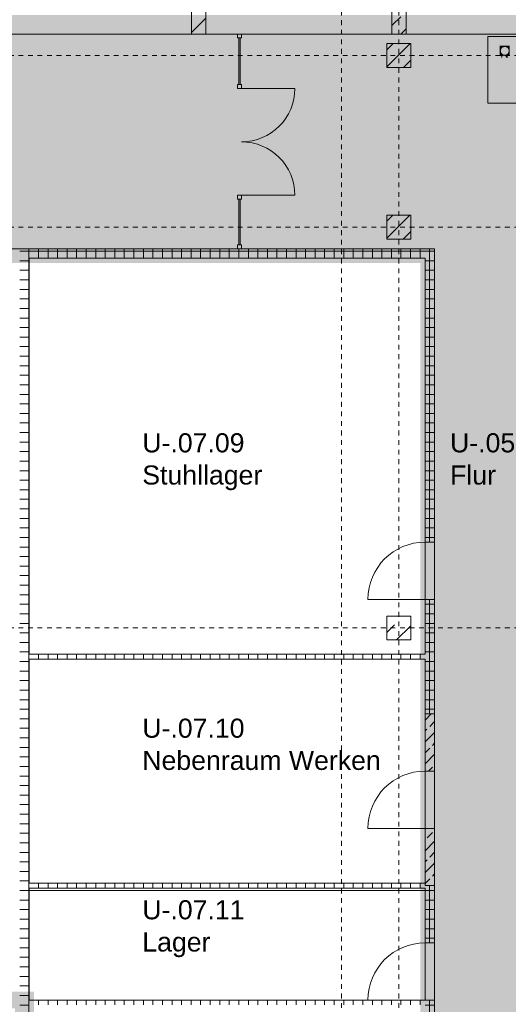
# Model space of a CAD drawing. Header units: metres. Extents: x 6 to 268, y -85 to 18.
# Tile 25 of 33: x 158 to 168, y -24 to -3. Entities that reach past the tile are written whole.
import ezdxf

# ---------------------------------------------------------------- set-up
doc = ezdxf.new("R2010")
doc.units = ezdxf.units.M
doc.linetypes.add('Rasterlinie', pattern=[0.019, 0.01, -0.003, 0.003, -0.003])
doc.linetypes.add('Über Schnittebene 1', pattern=[0.001, 0, -0.001])
for name, color, linetype, lineweight in [('A_Allgemeine Beschriftungen', 7, 'Continuous', 9), ('A_Detailelemente', 7, 'Continuous', 9), ('A_Fassadenelemente', 7, 'Continuous', 9), ('A_Fassadenpfosten', 7, 'Continuous', 9), ('A_Geschossdecken', 7, 'Continuous', 9), ('A_Importierte Elemente in Familien', 7, 'Continuous', 9), ('A_Raster', 7, 'Continuous', 9), ('A_Räume_Beschriftung', 7, 'Continuous', 9), ('A_Tragwerksstützen', 7, 'Continuous', 9), ('A_Tragwerksstützen_Stahlbeton', 7, 'Continuous', 18), ('A_Türen', 7, 'Continuous', 9), ('A_Wände', 7, 'Continuous', 9), ('A_Wände_Schraffur', 7, 'Continuous', 18)]:
    doc.layers.add(name, color=color, linetype=linetype, lineweight=lineweight)
doc.styles.add('Arial_B', font='txt', dxfattribs={"height": 0.4})
pattern_1 = [(0, (95.50816, -2), (0, 0.2), []), (90, (95.50816, -2), (-0.2, 1e-17), [])]
pattern_2 = [(45, (95.50816, -2), (-0.3592102, 0.3592102), []), (45, (95.86716, -2), (-0.3592102, 0.3592102), [0.254, -0.254])]
pattern_3 = [(45, (95.50816, -2), (-0.2283955, 0.2283955), []), (45, (95.73616, -2), (-0.2283955, 0.2283955), [0.161, -0.081])]

# ---------------------------------------------------------------- blocks, each defined once
blk = doc.blocks.new('STB Stütze - rechteckig - STB 30 x 80-V50-BS_Uebersicht_U1_BRANDSCHUTZ')
at = {"layer": 'A_Tragwerksstützen'}
h = blk.add_hatch(dxfattribs=at)
h.set_pattern_fill('FP_80', color=256, style=0, pattern_type=2)
h.set_pattern_definition([(45, (-65.756, 1.047), (-0.3592102, 0.3592102), []), (45, (-65.397, 1.047), (-0.3592102, 0.3592102), [0.254, -0.254])])
h.paths.add_polyline_path([(-0.15, -0.4), (0.15, -0.4), (0.15, 0.4), (-0.15, 0.4), (-0.15, 0)], flags=0)
at = {"layer": 'A_Tragwerksstützen_Stahlbeton'}
for p, q in [((0.15, 0.4), (-0.15, 0.4)), ((-0.15, 0.4), (-0.15, -0.4)), ((0.15, -0.4), (0.15, 0.4)), ((-0.15, -0.4), (0.15, -0.4))]:
    blk.add_line(p, q, dxfattribs=at)
blk = doc.blocks.new('STB Stütze - rechteckig - STB 30 x 80-V54-BS_Uebersicht_U1_BRANDSCHUTZ')
at = {"layer": 'A_Tragwerksstützen'}
h = blk.add_hatch(dxfattribs=at)
h.set_pattern_fill('FP_84', color=256, style=0, pattern_type=2)
h.set_pattern_definition([(45, (-69.956, 1.047), (-0.3592102, 0.3592102), []), (45, (-69.597, 1.047), (-0.3592102, 0.3592102), [0.254, -0.254])])
h.paths.add_polyline_path([(0.15, -0.4), (0.15, 0.4), (-0.15, 0.4), (-0.15, -0.4)], flags=0)
at = {"layer": 'A_Tragwerksstützen_Stahlbeton'}
for p, q in [((0.15, 0.4), (-0.15, 0.4)), ((-0.15, 0.4), (-0.15, -0.4)), ((0.15, -0.4), (0.15, 0.4)), ((-0.15, -0.4), (0.15, -0.4))]:
    blk.add_line(p, q, dxfattribs=at)
blk = doc.blocks.new('GSH_Tuer_I_1flg_SZ - 1200x2200_Voll-4268571-BS_Uebersicht_U1_BRANDSCHUTZ')
at = {"layer": 'A_Türen', "linetype": 'Über Schnittebene 1'}
for p, q in [((-0.6, 0.086), (0.6, 0.086)), ((-0.6, -0.114), (0.6, -0.114))]:
    blk.add_line(p, q, dxfattribs=at)
at = {"layer": 'A_Türen'}
blk.add_line((0.6, -1.314), (0.6, -0.114), dxfattribs=at)
blk.add_arc((0.6, -0.114), 1.2, 180, 270, dxfattribs=at)
blk = doc.blocks.new('Systemelement - Verglasung-4356930-BS_Uebersicht_U1_BRANDSCHUTZ')
at = {"layer": 'A_Fassadenelemente'}
for p, q in [((0.48, 0.015), (-0.48, 0.015)), ((-0.48, 0.015), (-0.48, -0.015)), ((-0.48, -0.015), (0.48, -0.015))]:
    blk.add_line(p, q, dxfattribs=at)
blk = doc.blocks.new('Pfosten rechteckig - 80x80-1827297-BS_Uebersicht_U1_BRANDSCHUTZ')
at = {"layer": 'A_Fassadenpfosten'}
for p, q in [((-0.08, 0.04), (0, 0.04)), ((-0.08, -0.04), (-0.08, 0.04)), ((0, 0.04), (0, -0.04)), ((0, -0.04), (-0.08, -0.04))]:
    blk.add_line(p, q, dxfattribs=at)
blk = doc.blocks.new('Systemelement - Verglasung-4356933-BS_Uebersicht_U1_BRANDSCHUTZ')
at = {"layer": 'A_Fassadenelemente'}
for p, q in [((0.49, 0.015), (-0.49, 0.015)), ((0.49, -0.015), (0.49, 0.015)), ((-0.49, -0.015), (0.49, -0.015))]:
    blk.add_line(p, q, dxfattribs=at)
blk = doc.blocks.new('GSH_Fassade_Tuer_2flg - I_Glass_Grau-6173664-BS_Uebersicht_U1_BRANDSCHUTZ')
at = {"layer": 'A_Türen'}
for p, q in [((-1.12, 0.04), (-1.2, 0.04)), ((-1.2, 0.04), (-1.2, -0.04)), ((-1.12, -0.04), (-1.12, 0.04)), ((1.2, 0.04), (1.12, 0.04)), ((1.12, 0.04), (1.12, -0.04)), ((1.2, -0.04), (1.2, 0.04)), ((-1.2, -0.04), (-1.12, -0.04)), ((-1.12, -0.04), (-1.12, -1.16)), ((1.12, -0.04), (1.2, -0.04)), ((1.12, -0.04), (1.12, -1.16))]:
    blk.add_line(p, q, dxfattribs=at)
for centre, start, end in [((-1.12, -0.04), 270, 360), ((1.12, -0.04), 180, 270)]:
    blk.add_arc(centre, 1.12, start, end, dxfattribs=at)
blk = doc.blocks.new('Pfosten rechteckig - 80x80-1827804-BS_Uebersicht_U1_BRANDSCHUTZ')
at = {"layer": 'A_Fassadenpfosten'}
for p, q in [((0, 0.04), (-0.08, 0.04)), ((-0.08, 0.04), (-0.08, -0.04)), ((0, -0.04), (0, 0.04)), ((-0.08, -0.04), (0, -0.04))]:
    blk.add_line(p, q, dxfattribs=at)
blk = doc.blocks.new('Fluchtweg - Pfeil 1 - Pfeil  1_RW-4646429-BS_Uebersicht_U1_BRANDSCHUTZ')
at = {"layer": 'A_Allgemeine Beschriftungen'}
for points in [[(-0.00407, 0), (-0.00141, 0.00266), (-0.00141, -0.00266)], [(0.00593, 0.0012), (0.00593, -0.0012), (-0.00141, -0.0012), (-0.00141, 0.0012)]]:
    blk.add_hatch(color=256, dxfattribs=at).paths.add_polyline_path(points, flags=0)
blk = doc.blocks.new('Brandmelder DIN ISO 23601 - Brandmelder-7036843-BS_Uebersicht_U1_BRANDSCHUTZ')
at = {"layer": 'A_Importierte Elemente in Familien'}
h = blk.add_hatch(color=256, dxfattribs=at)
edge = h.paths.add_edge_path(flags=0)
edge.add_line((-0.00247, 0.00271), (-0.00247, 0.00124))
edge.add_line((-0.00247, 0.00124), (-0.00203, 0.00124))
edge.add_line((-0.00203, 0.00124), (-0.00203, -0.00112))
edge.add_line((-0.00216, -0.00112), (-0.00203, -0.00112))
edge.add_line((-0.00216, -0.00112), (-0.00216, -0.0003))
edge.add_line((-0.00216, -0.0003), (-0.00221, -0.00011))
edge.add_arc((-0.00245, -0.0002), 0.000251, 19.485, 160.6503)
edge.add_line((-0.00268, -0.00011), (-0.00268, -0.00137))
edge.add_line((-0.00268, -0.00137), (-0.00208, -0.00254))
edge.add_line((-0.00208, -0.00267), (-0.00208, -0.00254))
edge.add_line((-0.00208, -0.00267), (-0.00022, -0.00267))
edge.add_line((-0.00022, -0.00267), (-0.00022, -0.00334))
edge.add_line((-0.00022, -0.00334), (-0.00334, -0.00334))
edge.add_line((-0.00334, -0.00334), (-0.00334, 0.00334))
edge.add_line((-0.00334, 0.00334), (-0.00098, 0.00334))
edge.add_line((-0.00098, 0.00334), (-0.00098, 0.00271))
edge.add_line((-0.00098, 0.00271), (-0.00247, 0.00271))
h = blk.add_hatch(color=256, dxfattribs=at)
edge = h.paths.add_edge_path(flags=0)
edge.add_line((-0.00041, -0.00027), (-0.00039, -0.00023))
edge.add_line((-0.00042, -0.00028), (-0.00041, -0.00027))
edge = h.paths.add_edge_path(flags=0)
edge.add_line((-0.00089, 0), (-0.00089, 0.00001))
edge.add_line((-0.00096, 0), (-0.00089, 0))
edge = h.paths.add_edge_path(flags=0)
edge.add_line((-0.00144, 0.00018), (-0.00144, 0.00025))
edge.add_line((-0.00154, 0.00018), (-0.00144, 0.00018))
edge = h.paths.add_edge_path(flags=0)
edge.add_line((0.00202, 0.00196), (0.00096, 0.00163))
edge.add_line((0.00096, 0.00163), (0.00114, 0.00055))
edge.add_line((0.00114, 0.00055), (0.00059, -0.00086))
edge.add_line((0.00059, -0.00086), (0.00114, -0.00162))
edge.add_line((0.00114, -0.00162), (0.00114, -0.00334))
edge.add_line((0.00114, -0.00334), (-0.00022, -0.00334))
edge.add_line((-0.00022, -0.00334), (-0.00022, -0.00229))
edge.add_arc((-0.00043, -0.00187), 0.000466, 296.0597, 351.2581)
edge.add_line((0.00003, -0.00194), (0.00003, -0.00023))
edge.add_arc((-0.00018, -0.00036), 0.000246, 31.2716, 148.5923)
edge.add_line((-0.00043, -0.00028), (-0.00042, -0.00028))
edge.add_line((-0.00043, -0.00028), (-0.00043, -0.00002))
edge.add_arc((-0.00066, -0.00006), 0.000233, 9.7053, 164.1445)
edge.add_line((-0.00096, 0), (-0.00096, 0.00019))
edge.add_arc((-0.00121, 0.00013), 0.000259, 14.9194, 151.4743)
edge.add_line((-0.00154, 0.00018), (-0.00154, 0.00124))
edge.add_line((-0.00154, 0.00124), (-0.00098, 0.00124))
edge.add_line((-0.00098, 0.00124), (-0.00098, 0.00334))
edge.add_line((-0.00098, 0.00334), (0.00202, 0.00334))
edge.add_line((0.00202, 0.00334), (0.00202, 0.00196))
h = blk.add_hatch(color=256, dxfattribs=at)
edge = h.paths.add_edge_path(flags=0)
edge.add_line((0.00334, 0.00334), (0.00334, -0.00334))
edge.add_line((0.00334, -0.00334), (0.00114, -0.00334))
edge.add_line((0.00114, -0.00334), (0.00114, -0.00162))
edge.add_arc((0.00225, -0.00154), 0.00111, 184.2838, 228.6293)
edge.add_arc((0.00243, -0.00108), 0.00159, 234.5779, 279.8555)
edge.add_line((0.00271, -0.00265), (0.00271, -0.00194))
edge.add_line((0.00271, -0.00194), (0.00269, -0.00158))
edge.add_line((0.00269, -0.00158), (0.00271, -0.00123))
edge.add_line((0.00271, -0.00123), (0.00271, -0.00051))
edge.add_line((0.00271, -0.00051), (0.0027, -0.00012))
edge.add_line((0.0027, -0.00012), (0.00271, 0.00023))
edge.add_line((0.00271, 0.00023), (0.00271, 0.00095))
edge.add_arc((0.00349, 0.00231), 0.00157, 224.4196, 239.923, ccw=False)
edge.add_arc((0.00331, 0.00211), 0.0013, 186.4059, 223.5926, ccw=False)
edge.add_line((0.00202, 0.00196), (0.00202, 0.00334))
edge.add_line((0.00202, 0.00334), (0.00334, 0.00334))
h = blk.add_hatch(color=256, dxfattribs=at)
edge = h.paths.add_edge_path(flags=0)
edge.add_line((-0.00225, 0.00198), (-0.00214, 0.00198))
edge.add_line((-0.00225, 0.00198), (-0.00225, 0.00252))
edge.add_line((-0.00225, 0.00252), (-0.00119, 0.00252))
edge.add_line((-0.00119, 0.00252), (-0.00119, 0.00198))
edge.add_line((-0.00131, 0.00198), (-0.00119, 0.00198))
edge.add_arc((-0.00172, 0.00198), 0.000412, 359.2386, 540.7614)
h = blk.add_hatch(color=256, dxfattribs=at)
edge = h.paths.add_edge_path(flags=0)
edge.add_arc((-0.00172, 0.00198), 0.000412, 180.7614, 359.2386)
edge.add_line((-0.00119, 0.00198), (-0.00131, 0.00198))
edge.add_line((-0.00119, 0.00198), (-0.00119, 0.00143))
edge.add_line((-0.00119, 0.00143), (-0.00143, 0.00143))
edge.add_line((-0.00143, 0.00143), (-0.00143, 0.00124))
edge.add_line((-0.00154, 0.00124), (-0.00143, 0.00124))
edge.add_arc((-0.00179, 0.00124), 0.000242, 358.5729, 541.4271)
edge.add_line((-0.00209, 0.00124), (-0.00203, 0.00124))
edge.add_line((-0.00209, 0.00124), (-0.00209, 0.00143))
edge.add_line((-0.00209, 0.00143), (-0.00225, 0.00143))
edge.add_line((-0.00225, 0.00143), (-0.00225, 0.00198))
edge.add_line((-0.00225, 0.00198), (-0.00214, 0.00198))
h = blk.add_hatch(color=256, dxfattribs=at)
edge = h.paths.add_edge_path(flags=0)
edge.add_arc((0.00333, 0.00148), 0.0014, 159.8611, 243.5875)
edge.add_line((0.00271, 0.00023), (0.0027, -0.00012))
edge.add_arc((0.00371, 0.00159), 0.00198, 205.7146, 239.4303, ccw=False)
edge.add_arc((-0.00101, -0.00024), 0.00309, 18.3266, 31.1724)
edge.add_arc((0.00104, 0.00087), 0.000766, 39.599, 95.9722)
edge.add_line((0.00096, 0.00163), (0.00202, 0.00196))
h = blk.add_hatch(color=256, dxfattribs=at)
edge = h.paths.add_edge_path(flags=0)
edge.add_arc((0.00268, 0.00119), 0.0014, 189.6059, 216.7551)
edge.add_arc((0.00245, 0.00088), 0.00102, 210.3856, 284.4979)
edge.add_line((0.0027, -0.00012), (0.00271, -0.00051))
edge.add_arc((0.00322, 0.0022), 0.00275, 242.9554, 259.247, ccw=False)
edge.add_arc((0.00297, 0.00161), 0.00211, 210.1295, 241.7552, ccw=False)
edge.add_line((0.00114, 0.00055), (0.00096, 0.00163))
edge.add_arc((0.00012, 0.00078), 0.0012, 8.5864, 45.2186, ccw=False)
h = blk.add_hatch(color=256, dxfattribs=at)
edge = h.paths.add_edge_path(flags=0)
edge.add_line((0.00271, -0.00123), (0.00269, -0.00158))
edge.add_arc((0.00288, -0.00012), 0.00147, 242.0142, 262.7768, ccw=False)
edge.add_arc((0.00339, 0.00051), 0.00227, 220.2675, 238.0352, ccw=False)
edge.add_arc((0.00107, -0.00146), 0.000772, 40.2675, 128.5615)
edge.add_line((0.00059, -0.00086), (0.00114, 0.00055))
edge.add_arc((0.00284, 0.00046), 0.0017, 177.2324, 265.3106)
h = blk.add_hatch(color=256, dxfattribs=at)
edge = h.paths.add_edge_path(flags=0)
edge.add_arc((0.0021, -0.00089), 0.000912, 214.922, 311.0389)
edge.add_line((0.00269, -0.00158), (0.00271, -0.00194))
edge.add_arc((0.00218, -0.00049), 0.00154, 227.3462, 289.9218, ccw=False)
edge.add_line((0.00114, -0.00162), (0.00059, -0.00086))
edge.add_arc((0.0005, -0.00177), 0.00092, 22.9242, 84.4855, ccw=False)
at = {"layer": 'A_Allgemeine Beschriftungen'}
for p, q in [((-0.0035, -0.0035), (-0.0035, 0.0035)), ((-0.0035, 0.0035), (0.0035, 0.0035)), ((0.0035, 0.0035), (0.0035, -0.0035)), ((0.0035, -0.0035), (-0.0035, -0.0035))]:
    blk.add_line(p, q, dxfattribs=at)
at = {"layer": 'A_Importierte Elemente in Familien', "flags": 128}
for points in [[(0.0035, 0.0035), (0.00175, 0.0035), (0, 0.0035), (-0.00175, 0.0035), (-0.0035, 0.0035)], [(-0.0035, 0.0035), (-0.0035, 0.00175), (-0.0035, 0), (-0.0035, -0.00175), (-0.0035, -0.0035)], [(0.0035, 0.0035), (0.00175, 0.0035), (0, 0.0035), (-0.00175, 0.0035), (-0.0035, 0.0035)], [(-0.0035, 0.0035), (-0.0035, 0.00175), (-0.0035, 0), (-0.0035, -0.00175), (-0.0035, -0.0035)], [(0.0035, -0.0035), (0.0035, -0.00175), (0.0035, 0), (0.0035, 0.00175), (0.0035, 0.0035)], [(0.0035, -0.0035), (0.0035, -0.00175), (0.0035, 0), (0.0035, 0.00175), (0.0035, 0.0035)], [(-0.0035, -0.0035), (-0.00175, -0.0035), (0, -0.0035), (0.00175, -0.0035), (0.0035, -0.0035)], [(-0.0035, -0.0035), (-0.00175, -0.0035), (0, -0.0035), (0.00175, -0.0035), (0.0035, -0.0035)]]:
    blk.add_lwpolyline(points, dxfattribs=at)

msp = doc.modelspace()

# ---------------------------------------------------------------- hatches: boundary and pattern name
at = {"layer": 'A_Detailelemente', "true_color": 0xebdb14}
msp.add_hatch(color=40, dxfattribs=at).paths.add_polyline_path([(179.449, -3.547), (180.734, -3.547), (180.734, -3.047), (112.994, -3.047), (112.994, -3.547), (177.087, -3.547)], flags=0)
at = {"layer": 'A_Detailelemente', "true_color": 0xc2e2c4}
msp.add_hatch(color=254, dxfattribs=at).paths.add_polyline_path([(168.821, -32.167), (169.515, -32.167), (169.515, -3.447), (124.214, -3.447), (124.214, -32.167), (127.514, -32.167), (127.514, -7.947), (144.539, -7.947), (144.539, -23.692), (149.189, -23.692), (149.189, -7.947), (166.214, -7.947), (166.214, -32.167), (167.828, -32.167)], flags=0)
at = {"layer": 'A_Detailelemente', "true_color": 0x0062c4}
msp.add_hatch(color=152, dxfattribs=at).paths.add_polyline_path([(161.391, -6.525), (161.484, -6.514), (161.576, -6.49), (161.663, -6.456), (161.746, -6.41), (161.822, -6.355), (161.891, -6.29), (161.951, -6.218), (162.001, -6.138), (162.041, -6.053), (162.07, -5.963), (162.088, -5.871), (162.094, -5.777), (162.088, -5.683), (162.07, -5.59), (162.041, -5.501), (162.001, -5.416), (161.951, -5.336), (161.891, -5.264), (161.822, -5.199), (161.746, -5.144), (161.663, -5.098), (161.576, -5.064), (161.484, -5.04), (161.391, -5.028), (161.297, -5.028), (161.203, -5.04), (161.112, -5.064), (161.025, -5.098), (160.942, -5.144), (160.866, -5.199), (160.797, -5.264), (160.737, -5.336), (160.687, -5.416), (160.647, -5.501), (160.617, -5.59), (160.6, -5.683), (160.594, -5.777), (160.6, -5.871), (160.617, -5.963), (160.647, -6.053), (160.687, -6.138), (160.737, -6.218), (160.797, -6.29), (160.866, -6.355), (160.942, -6.41), (161.025, -6.456), (161.112, -6.49), (161.203, -6.514), (161.297, -6.525)], flags=0)
at = {"layer": 'A_Detailelemente', "true_color": 0xebdb14}
h = msp.add_hatch(color=40, dxfattribs=at)
h.paths.add_polyline_path([(165.278, -33.447), (166.314, -33.447), (166.314, -7.847), (149.089, -7.847), (149.089, -23.872), (157.414, -23.872), (157.414, -33.447), (162.917, -33.447)], flags=0)
h.paths.add_polyline_path([(165.278, -33.047), (157.814, -33.047), (157.814, -23.522), (149.439, -23.522), (149.439, -8.247), (165.914, -8.247), (165.914, -33.047)], flags=0)
at = {"layer": 'A_Detailelemente', "true_color": 0xfabf45}
for points in [[(167.048, -15.261), (167.141, -15.249), (167.233, -15.226), (167.32, -15.191), (167.403, -15.146), (167.479, -15.09), (167.548, -15.026), (167.608, -14.953), (167.658, -14.874), (167.698, -14.788), (167.727, -14.699), (167.745, -14.606), (167.751, -14.512), (167.745, -14.418), (167.727, -14.326), (167.698, -14.236), (167.658, -14.151), (167.608, -14.072), (167.548, -13.999), (167.479, -13.934), (167.403, -13.879), (167.32, -13.834), (167.233, -13.799), (167.141, -13.776), (167.048, -13.764), (166.954, -13.764), (166.86, -13.776), (166.769, -13.799), (166.681, -13.834), (166.599, -13.879), (166.523, -13.934), (166.454, -13.999), (166.394, -14.072), (166.344, -14.151), (166.303, -14.236), (166.274, -14.326), (166.257, -14.418), (166.251, -14.512), (166.257, -14.606), (166.274, -14.699), (166.303, -14.788), (166.344, -14.874), (166.394, -14.953), (166.454, -15.026), (166.523, -15.09), (166.599, -15.146), (166.681, -15.191), (166.769, -15.226), (166.86, -15.249), (166.954, -15.261)], [(166.954, -20.211), (167.048, -20.211), (167.141, -20.199), (167.233, -20.176), (167.32, -20.141), (167.403, -20.096), (167.479, -20.04), (167.548, -19.976), (167.608, -19.903), (167.66, -19.82), (167.698, -19.738), (167.727, -19.649), (167.745, -19.556), (167.751, -19.462), (167.745, -19.368), (167.727, -19.276), (167.698, -19.186), (167.658, -19.101), (167.608, -19.022), (167.548, -18.949), (167.479, -18.884), (167.403, -18.829), (167.32, -18.784), (167.233, -18.749), (167.141, -18.726), (167.048, -18.714), (166.954, -18.714), (166.86, -18.726), (166.769, -18.749), (166.681, -18.784), (166.599, -18.829), (166.523, -18.884), (166.454, -18.949), (166.394, -19.022), (166.344, -19.101), (166.303, -19.186), (166.274, -19.276), (166.257, -19.368), (166.251, -19.462), (166.257, -19.556), (166.274, -19.649), (166.303, -19.738), (166.344, -19.824), (166.394, -19.903), (166.454, -19.976), (166.523, -20.04), (166.599, -20.096), (166.681, -20.141), (166.769, -20.176), (166.86, -20.199)], [(167.049, -23.811), (167.142, -23.8), (167.233, -23.776), (167.321, -23.741), (167.403, -23.696), (167.48, -23.641), (167.548, -23.576), (167.608, -23.504), (167.659, -23.424), (167.699, -23.339), (167.728, -23.249), (167.746, -23.157), (167.752, -23.063), (167.746, -22.969), (167.728, -22.876), (167.699, -22.787), (167.659, -22.702), (167.608, -22.622), (167.548, -22.549), (167.48, -22.485), (167.403, -22.43), (167.321, -22.384), (167.233, -22.35), (167.142, -22.326), (167.049, -22.314), (166.954, -22.314), (166.861, -22.326), (166.77, -22.35), (166.682, -22.384), (166.6, -22.43), (166.523, -22.485), (166.455, -22.549), (166.395, -22.622), (166.344, -22.702), (166.304, -22.787), (166.275, -22.876), (166.257, -22.969), (166.252, -23.063), (166.257, -23.157), (166.275, -23.249), (166.304, -23.339), (166.344, -23.424), (166.395, -23.504), (166.459, -23.581), (166.523, -23.641), (166.6, -23.696), (166.682, -23.741), (166.77, -23.776), (166.861, -23.8), (166.954, -23.811)]]:
    msp.add_hatch(color=43, dxfattribs=at).paths.add_polyline_path(points, flags=0)
at = {"layer": 'A_Tragwerksstützen'}
h = msp.add_hatch(dxfattribs=at)
h.set_pattern_fill('FP_28', color=256, style=0, pattern_type=2)
h.set_pattern_definition(pattern_2)
h.paths.add_polyline_path([(165.214, -4.147), (165.714, -4.147), (165.714, -3.647), (165.214, -3.647)], flags=0)
h = msp.add_hatch(dxfattribs=at)
h.set_pattern_fill('FP_28', color=256, style=0, pattern_type=2)
h.set_pattern_definition(pattern_2)
h.paths.add_polyline_path([(165.214, -7.747), (165.714, -7.747), (165.714, -7.247), (165.214, -7.247)], flags=0)
h = msp.add_hatch(dxfattribs=at)
h.set_pattern_fill('FP_28', color=256, style=0, pattern_type=2)
h.set_pattern_definition(pattern_2)
h.paths.add_polyline_path([(165.278, -16.147), (165.714, -16.147), (165.714, -15.647), (165.214, -15.647), (165.214, -16.147)], flags=0)
at = {"layer": 'A_Wände_Schraffur', "lineweight": 9}
h = msp.add_hatch(dxfattribs=at)
h.set_pattern_fill('FP_2', color=256, style=0, pattern_type=2)
h.set_pattern_definition(pattern_3)
h.paths.add_polyline_path([(178.364, -3.447), (178.364, -3.147), (177.614, -3.147), (177.614, -3.447)], flags=0)
h.paths.add_polyline_path([(177.314, -3.447), (177.314, -3.147), (173.414, -3.147), (173.414, -3.447), (177.087, -3.447)], flags=0)
h.paths.add_polyline_path([(172.364, -3.447), (173.114, -3.447), (173.114, -3.147), (169.214, -3.147), (169.214, -3.447), (170.002, -3.447)], flags=0)
h.paths.add_polyline_path([(168.914, -3.447), (168.914, -3.147), (165.614, -3.147), (165.614, -3.447), (167.64, -3.447)], flags=0)
h.paths.add_polyline_path([(165.314, -3.447), (165.314, -3.147), (161.414, -3.147), (161.414, -3.447), (162.917, -3.447)], flags=0)
h.paths.add_polyline_path([(161.114, -3.447), (161.114, -3.147), (157.214, -3.147), (157.214, -3.447), (160.555, -3.447)], flags=0)
h.paths.add_polyline_path([(156.914, -3.447), (156.914, -3.147), (153.014, -3.147), (153.014, -3.447), (153.47, -3.447)], flags=0)
h.paths.add_polyline_path([(152.714, -3.447), (152.714, -3.147), (148.814, -3.147), (148.814, -3.447)], flags=0)
h.paths.add_polyline_path([(148.514, -3.447), (148.514, -3.147), (145.214, -3.147), (145.214, -3.447)], flags=0)
h.paths.add_polyline_path([(144.914, -3.447), (144.914, -3.147), (141.014, -3.147), (141.014, -3.447), (144.022, -3.447)], flags=0)
h.paths.add_polyline_path([(140.714, -3.447), (140.714, -3.147), (136.814, -3.147), (136.814, -3.447), (139.299, -3.447)], flags=0)
h.paths.add_polyline_path([(136.514, -3.447), (136.514, -3.147), (132.614, -3.147), (132.614, -3.447), (134.575, -3.447)], flags=0)
h.paths.add_polyline_path([(132.214, -3.447), (132.314, -3.447), (132.314, -3.147), (128.414, -3.147), (128.414, -3.447), (129.852, -3.447)], flags=0)
h.paths.add_polyline_path([(127.514, -3.447), (128.114, -3.447), (128.114, -3.147), (124.814, -3.147), (124.814, -3.447), (125.128, -3.447)], flags=0)
h.paths.add_polyline_path([(124.214, -3.447), (124.514, -3.447), (124.514, -3.147), (120.614, -3.147), (120.614, -3.447), (124.134, -3.447)], flags=0)
h.paths.add_polyline_path([(120.314, -3.447), (120.314, -3.147), (116.414, -3.149), (116.414, -3.447), (118.043, -3.447)], flags=0)
h.paths.add_polyline_path([(115.681, -3.447), (116.114, -3.445), (116.114, -3.147), (115.364, -3.147), (115.364, -3.447)], flags=0)
h = msp.add_hatch(dxfattribs=at)
h.set_pattern_fill('FP_3', color=256, style=0, pattern_type=2)
h.set_pattern_definition(pattern_1)
h.paths.add_polyline_path([(165.914, -8.147), (166.214, -8.147), (166.214, -7.947), (157.514, -7.947), (157.514, -8.147), (162.917, -8.147)], flags=0)
h = msp.add_hatch(dxfattribs=at)
h.set_pattern_fill('FP_3', color=256, style=0, pattern_type=2)
h.set_pattern_definition(pattern_1)
h.paths.add_polyline_path([(157.714, -26.097), (157.714, -8.147), (157.514, -8.147), (157.514, -26.097)], flags=0)
h = msp.add_hatch(dxfattribs=at)
h.set_pattern_fill('FP_3', color=256, style=0, pattern_type=2)
h.set_pattern_definition(pattern_1)
h.paths.add_polyline_path([(166.178, -24.897), (166.214, -24.897), (166.214, -23.697), (166.014, -23.697), (166.014, -24.897)], flags=0)
h.paths.add_polyline_path([(166.214, -22.497), (166.214, -21.297), (166.014, -21.297), (166.014, -22.497), (166.14, -22.497)], flags=0)
h.paths.add_polyline_path([(166.014, -17.697), (166.214, -17.697), (166.214, -15.297), (166.014, -15.297), (166.014, -16.963)], flags=0)
h.paths.add_polyline_path([(166.014, -14.097), (166.214, -14.097), (166.214, -8.147), (166.014, -8.147), (166.014, -11.25)], flags=0)
h = msp.add_hatch(dxfattribs=at)
h.set_pattern_fill('FP_3', color=256, style=0, pattern_type=2)
h.set_pattern_definition(pattern_1)
h.paths.add_polyline_path([(165.914, -16.547), (166.014, -16.547), (166.014, -16.447), (157.714, -16.447), (157.714, -16.547), (165.278, -16.547)], flags=0)
h = msp.add_hatch(dxfattribs=at)
h.set_pattern_fill('FP_2', color=256, style=0, pattern_type=2)
h.set_pattern_definition(pattern_3)
h.paths.add_polyline_path([(166.083, -18.897), (166.214, -18.897), (166.214, -17.697), (166.014, -17.697), (166.014, -18.897)], flags=0)
h = msp.add_hatch(dxfattribs=at)
h.set_pattern_fill('FP_2', color=256, style=0, pattern_type=2)
h.set_pattern_definition(pattern_3)
h.paths.add_polyline_path([(166.014, -21.297), (166.214, -21.297), (166.214, -20.097), (166.014, -20.097), (166.014, -21.248)], flags=0)
h = msp.add_hatch(dxfattribs=at)
h.set_pattern_fill('FP_3', color=256, style=0, pattern_type=2)
h.set_pattern_definition(pattern_1)
h.paths.add_polyline_path([(166.014, -21.347), (166.014, -21.247), (157.714, -21.247), (157.714, -21.347), (165.914, -21.347)], flags=0)
h = msp.add_hatch(dxfattribs=at)
h.set_pattern_fill('FP_3', color=256, style=0, pattern_type=2)
h.set_pattern_definition(pattern_1)
h.paths.add_polyline_path([(157.714, -23.797), (166.014, -23.797), (166.014, -23.697), (157.714, -23.697)], flags=0)

# ---------------------------------------------------------------- linework, layer by layer
at = {"layer": 'A_Geschossdecken'}
for p, q in [((166.014, -15.297), (166.014, -14.097)), ((166.214, -15.297), (166.214, -14.097)), ((166.014, -20.097), (166.014, -18.897)), ((166.214, -20.097), (166.214, -18.897)), ((166.014, -21.397), (157.714, -21.397)), ((166.014, -23.697), (166.014, -22.497)), ((166.214, -23.697), (166.214, -22.497))]:
    msp.add_line(p, q, dxfattribs=at)
at = {"layer": 'A_Raster', "linetype": 'Rasterlinie'}
for p, q in [((164.264, -66.66), (164.264, 16.72)), ((165.464, -66.66), (165.464, 16.72)), ((102.089, -3.897), (186.88, -3.897)), ((102.089, -7.497), (186.88, -7.497)), ((102.089, -15.897), (186.88, -15.897))]:
    msp.add_line(p, q, dxfattribs=at)
at = {"layer": 'A_Tragwerksstützen', "lineweight": 18}
for p, q in [((165.714, -3.647), (165.214, -3.647)), ((165.214, -3.647), (165.214, -4.147)), ((165.714, -4.147), (165.714, -3.647)), ((165.214, -4.147), (165.714, -4.147)), ((165.714, -7.247), (165.214, -7.247)), ((165.214, -7.247), (165.214, -7.747)), ((165.714, -7.747), (165.714, -7.247)), ((165.214, -7.747), (165.714, -7.747)), ((165.714, -15.647), (165.214, -15.647)), ((165.214, -15.647), (165.214, -16.147)), ((165.714, -16.147), (165.714, -15.647)), ((165.214, -16.147), (165.714, -16.147))]:
    msp.add_line(p, q, dxfattribs=at)
at = {"layer": 'A_Wände', "lineweight": 18}
for p, q in [((157.214, -3.447), (161.114, -3.447)), ((161.414, -3.447), (165.314, -3.447)), ((165.614, -3.447), (168.914, -3.447)), ((166.214, -7.947), (149.189, -7.947)), ((166.214, -14.097), (166.214, -7.947)), ((157.714, -8.147), (166.014, -8.147)), ((157.714, -16.447), (157.714, -8.147)), ((166.014, -8.147), (166.014, -14.097)), ((166.014, -14.097), (166.214, -14.097)), ((166.014, -15.297), (166.014, -16.447)), ((166.214, -15.297), (166.014, -15.297)), ((166.214, -18.897), (166.214, -15.297)), ((166.014, -16.447), (157.714, -16.447)), ((157.714, -16.547), (166.014, -16.547)), ((157.714, -21.247), (157.714, -16.547)), ((166.014, -16.547), (166.014, -18.897)), ((166.014, -18.897), (166.214, -18.897)), ((166.014, -20.097), (166.014, -21.297)), ((166.214, -20.097), (166.014, -20.097)), ((166.214, -22.497), (166.214, -20.097)), ((166.014, -21.247), (157.714, -21.247)), ((157.714, -21.347), (166.014, -21.347)), ((157.714, -23.697), (157.714, -21.347)), ((166.014, -21.347), (166.014, -22.497)), ((166.014, -22.497), (166.214, -22.497)), ((166.214, -23.697), (157.714, -23.697)), ((166.214, -24.897), (166.214, -23.697))]:
    msp.add_line(p, q, dxfattribs=at)
at = {"layer": 'A_Wände'}
for p, q in [((166.014, -17.697), (166.214, -17.697)), ((166.214, -21.297), (166.014, -21.297))]:
    msp.add_line(p, q, dxfattribs=at)

# ---------------------------------------------------------------- block references
at = {"layer": 'A_Allgemeine Beschriftungen', "xscale": 200, "yscale": 200, "zscale": 200}
msp.add_blockref('Brandmelder DIN ISO 23601 - Brandmelder-7036843-BS_Uebersicht_U1_BRANDSCHUTZ', (168.029, -4.197), dxfattribs=at)
at = {"layer": 'A_Allgemeine Beschriftungen', "xscale": 200, "yscale": 200, "zscale": 200, "rotation": 180}
msp.add_blockref('Fluchtweg - Pfeil 1 - Pfeil  1_RW-4646429-BS_Uebersicht_U1_BRANDSCHUTZ', (168.076, -6.592), dxfattribs=at)
at = {"layer": 'A_Fassadenelemente', "rotation": 90.00000000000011}
for name, p in [('Systemelement - Verglasung-4356933-BS_Uebersicht_U1_BRANDSCHUTZ', (162.124, -4.017)), ('Systemelement - Verglasung-4356930-BS_Uebersicht_U1_BRANDSCHUTZ', (162.124, -7.387))]:
    msp.add_blockref(name, p, dxfattribs=at)
at = {"layer": 'A_Fassadenpfosten', "extrusion": (0, 0, -1), "rotation": 89.9999999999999}
msp.add_blockref('Pfosten rechteckig - 80x80-1827297-BS_Uebersicht_U1_BRANDSCHUTZ', (-162.124, -3.447), dxfattribs=at)
at = {"layer": 'A_Fassadenpfosten', "rotation": 270.0000000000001}
msp.add_blockref('Pfosten rechteckig - 80x80-1827804-BS_Uebersicht_U1_BRANDSCHUTZ', (162.124, -7.947), dxfattribs=at)
at = {"layer": 'A_Tragwerksstützen'}
for name, p in [('STB Stütze - rechteckig - STB 30 x 80-V50-BS_Uebersicht_U1_BRANDSCHUTZ', (161.264, -3.047)), ('STB Stütze - rechteckig - STB 30 x 80-V54-BS_Uebersicht_U1_BRANDSCHUTZ', (165.464, -3.047))]:
    msp.add_blockref(name, p, dxfattribs=at)
at = {"layer": 'A_Türen'}
for name, p, rotation in [('GSH_Fassade_Tuer_2flg - I_Glass_Grau-6173664-BS_Uebersicht_U1_BRANDSCHUTZ', (162.124, -5.707), 90.00000000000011), ('GSH_Tuer_I_1flg_SZ - 1200x2200_Voll-4268571-BS_Uebersicht_U1_BRANDSCHUTZ', (166.129, -14.697), 269.9999999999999), ('GSH_Tuer_I_1flg_SZ - 1200x2200_Voll-4268571-BS_Uebersicht_U1_BRANDSCHUTZ', (166.129, -19.497), 269.9999999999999), ('GSH_Tuer_I_1flg_SZ - 1200x2200_Voll-4268571-BS_Uebersicht_U1_BRANDSCHUTZ', (166.129, -23.097), 269.9999999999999)]:
    msp.add_blockref(name, p, dxfattribs=dict(at, rotation=rotation))

# ---------------------------------------------------------------- texts
at = {"layer": 'A_Räume_Beschriftung', "char_height": 0.4, "attachment_point": 1, "style": 'Arial_B'}
for s, insert, width in [('U-.07.09', (160.085, -11.816), 2.64557), ('U-.05.04', (166.538, -11.816), 2.64557), ('Stuhllager', (160.085, -12.49), 3.36709), ('Flur', (166.538, -12.49), 1.29873), ('U-.07.10', (160.085, -17.797), 2.64557), ('Nebenraum Werken', (160.085, -18.472), 6.44557), ('U-.07.11', (160.085, -21.603), 2.64557), ('Lager', (160.085, -22.278), 1.87595)]:
    msp.add_mtext(s, dxfattribs=dict(at, insert=insert, width=width))

doc.saveas('drawing.dxf')
